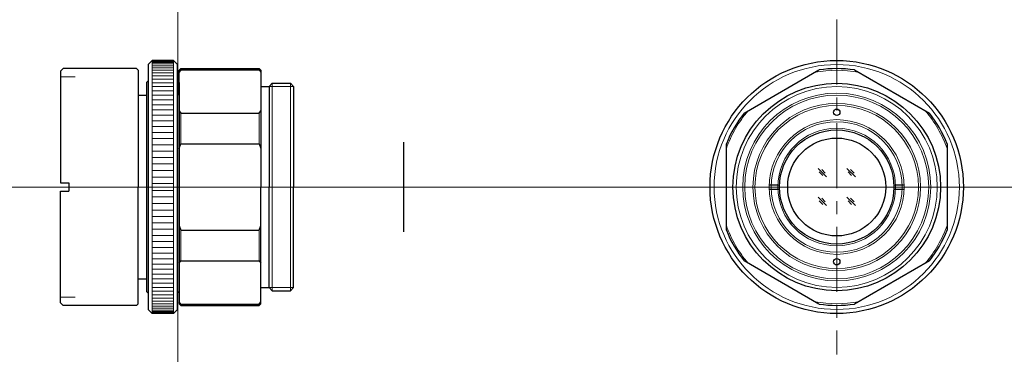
# Model space of a CAD drawing. Header units: millimetres. Extents: x -19 to 101, y 280 to 321.
import ezdxf

# ---------------------------------------------------------------- set-up
doc = ezdxf.new("R2010")
doc.units = ezdxf.units.MM
doc.header["$LTSCALE"] = 0.25
doc.linetypes.add('CENTER', pattern=[50.8, 31.75, -6.35, 6.35, -6.35])
doc.layers.add('00_補助線', color=252, linetype='Continuous', lineweight=0, plot=False)
for name, color, linetype, lineweight in [('01_中心線', 1, 'CENTER', 20), ('iris＆image_circle', 7, 'Continuous', 30), ('画層1', 7, 'Continuous', 30), ('ﾛｯｸﾘﾝｸﾞ', 7, 'Continuous', 30)]:
    doc.layers.add(name, color=color, linetype=linetype, lineweight=lineweight)

# ---------------------------------------------------------------- blocks, each defined once
blk = doc.blocks.new('A$C39F0769F')
at = {"layer": '画層1'}
for p, q in [((-3.8, 15), (-3.3, 15.5)), ((-3.8, 15), (-3.8, -15)), ((-0.7, 15.5), (-3.3, 15.5)), ((-0.7, 15.5), (-0.2, 15)), ((-0.2, -15), (-0.2, 15)), ((-4, 12.8), (-3.8, 13)), ((-4, 12.8), (-4, -12.8)), ((-3.8, 13), (-3.8, 13)), ((-0.2, 13), (-0.2, 13)), ((-0.2, 13), (0, 12.8)), ((0, 12.8), (0, -12.8)), ((-4, -12.8), (-3.8, -13)), ((-3.8, -13), (-3.8, -13)), ((-0.2, -13), (0, -12.8)), ((-0.2, -13), (-0.2, -13)), ((-3.8, -15), (-3.3, -15.5)), ((-0.7, -15.5), (-3.3, -15.5)), ((-0.2, -15), (-0.7, -15.5))]:
    blk.add_line(p, q, dxfattribs=at)
at = {"layer": '画層1', "lineweight": 9}
for p, q in [((-3.3, 15.5), (-3.3, -15.5)), ((-3.3, 15.45), (-0.7, 15.45)), ((-3.3, 15.37), (-0.7, 15.37)), ((-3.3, 15.24), (-0.7, 15.24)), ((-3.3, 15.07), (-0.7, 15.07)), ((-3.3, 14.86), (-0.7, 14.86)), ((-3.3, 14.61), (-0.7, 14.61)), ((-0.7, 15.5), (-0.7, -15.5)), ((-3.3, 14.32), (-0.7, 14.32)), ((-3.3, 13.99), (-0.7, 13.99)), ((-3.3, 13.62), (-0.7, 13.62)), ((-3.3, 13.22), (-0.7, 13.22)), ((-3.3, 12.77), (-0.7, 12.77)), ((-3.3, 12.3), (-0.7, 12.3)), ((-3.3, 11.79), (-0.7, 11.79)), ((-3.3, 11.24), (-0.7, 11.24)), ((-3.3, 10.67), (-0.7, 10.67)), ((-3.3, 10.07), (-0.7, 10.07)), ((-3.3, 9.44), (-0.7, 9.44)), ((-3.3, 8.78), (-0.7, 8.78)), ((-3.3, 8.1), (-0.7, 8.1)), ((-3.3, 7.4), (-0.7, 7.4)), ((-3.3, 6.67), (-0.7, 6.67)), ((-3.3, 5.93), (-0.7, 5.93)), ((-3.3, 5.17), (-0.7, 5.17)), ((-3.3, 4.4), (-0.7, 4.4)), ((-3.3, 3.62), (-0.7, 3.62)), ((-3.3, 2.82), (-0.7, 2.82)), ((-3.3, 2.02), (-0.7, 2.02)), ((-3.3, 1.22), (-0.7, 1.22)), ((-3.3, 0.41), (-0.7, 0.41)), ((-3.3, -0.41), (-0.7, -0.41)), ((-3.3, -1.22), (-0.7, -1.22)), ((-3.3, -2.02), (-0.7, -2.02)), ((-3.3, -2.82), (-0.7, -2.82)), ((-3.3, -3.62), (-0.7, -3.62)), ((-3.3, -4.4), (-0.7, -4.4)), ((-3.3, -5.17), (-0.7, -5.17)), ((-3.3, -5.93), (-0.7, -5.93)), ((-3.3, -6.67), (-0.7, -6.67)), ((-3.3, -7.4), (-0.7, -7.4)), ((-3.3, -8.1), (-0.7, -8.1)), ((-3.3, -8.78), (-0.7, -8.78)), ((-3.3, -9.44), (-0.7, -9.44)), ((-3.3, -10.07), (-0.7, -10.07)), ((-3.3, -10.67), (-0.7, -10.67)), ((-3.3, -11.24), (-0.7, -11.24)), ((-3.3, -11.79), (-0.7, -11.79)), ((-3.3, -12.3), (-0.7, -12.3)), ((-3.3, -12.77), (-0.7, -12.77)), ((-3.3, -13.22), (-0.7, -13.22)), ((-3.3, -13.62), (-0.7, -13.62)), ((-3.3, -13.99), (-0.7, -13.99)), ((-3.3, -14.32), (-0.7, -14.32)), ((-3.3, -14.61), (-0.7, -14.61)), ((-3.3, -14.86), (-0.7, -14.86)), ((-3.3, -15.07), (-0.7, -15.07)), ((-3.3, -15.24), (-0.7, -15.24)), ((-3.3, -15.37), (-0.7, -15.37)), ((-3.3, -15.45), (-0.7, -15.45))]:
    blk.add_line(p, q, dxfattribs=at)

msp = doc.modelspace()

# ---------------------------------------------------------------- linework, layer by layer
at = {"layer": '00_補助線'}
for p, q in [((-14.32, 313.5), (-12.52, 313.5)), ((-14.32, 286.5), (-12.52, 286.5))]:
    msp.add_line(p, q, dxfattribs=at)
for p, direction in [((0, 0), (0, 1)), ((0, 300), (-1, 0))]:
    msp.add_xline(p, direction, dxfattribs=at)
at = {"layer": '01_中心線'}
for p, q in [((80.61, 320.5), (80.61, 279.5)), ((-19.32, 300), (27.68, 300)), ((60.11, 300), (101.11, 300))]:
    msp.add_line(p, q, dxfattribs=at)
at = {"layer": 'iris＆image_circle'}
msp.add_line((27.68, 294.5), (27.68, 305.5), dxfattribs=at)
at = {"layer": '画層1'}
for p, q in [((-14.02, 314.5), (-14.32, 314.2)), ((-5.02, 314.5), (-14.02, 314.5)), ((-4.82, 314.3), (-5.02, 314.5)), ((0.18, 314.3), (0.38, 314.5)), ((0.38, 314.34), (0.18, 314.05)), ((0.38, 314.5), (9.98, 314.5)), ((0.38, 314.34), (9.98, 314.34)), ((9.98, 314.5), (10.18, 314.3)), ((9.98, 314.34), (10.18, 314.05)), ((69.28, 309.05), (78.44, 314.34)), ((82.78, 314.34), (91.94, 309.05)), ((-14.32, 314.2), (-14.32, 300.5)), ((-4.82, 314.3), (-4.82, 300)), ((0.18, 311.25), (0.18, 314.3)), ((10.18, 314.3), (10.18, 300)), ((10.18, 312.3), (11.18, 312.3)), ((11.18, 312.3), (11.57, 312.7)), ((11.18, 312.3), (11.18, 300)), ((11.57, 312.7), (13.78, 312.7)), ((14.17, 312.3), (13.78, 312.7)), ((14.17, 312.3), (14.17, 300)), ((-4.82, 311.25), (-3.82, 311.25)), ((0.18, 309.33), (0.38, 309.05)), ((0.38, 309.05), (9.98, 309.05)), ((9.98, 309.05), (10.18, 309.33)), ((0.18, 304.72), (0.38, 305.29)), ((0.38, 305.29), (9.98, 305.29)), ((9.98, 305.29), (10.18, 304.72)), ((67.11, 294.71), (67.11, 305.29)), ((94.11, 305.29), (94.11, 294.71)), ((-14.32, 300.5), (-13.32, 300.5)), ((-13.32, 300.5), (-13.32, 299.5)), ((-4.82, 285.7), (-4.82, 300)), ((10.18, 285.7), (10.18, 300)), ((11.18, 287.7), (11.18, 300)), ((14.17, 287.7), (14.17, 300)), ((72.36, 300.25), (73.61, 300.25)), ((87.6, 300.25), (88.85, 300.25)), ((-14.32, 285.8), (-14.32, 299.5)), ((-14.32, 299.5), (-13.32, 299.5)), ((72.36, 299.75), (73.61, 299.75)), ((87.6, 299.75), (88.85, 299.75)), ((0.18, 295.28), (0.38, 294.71)), ((9.98, 294.71), (10.18, 295.28)), ((0.38, 294.71), (9.98, 294.71)), ((0.18, 290.67), (0.38, 290.95)), ((0.38, 290.95), (9.98, 290.95)), ((9.98, 290.95), (10.18, 290.67)), ((78.44, 285.66), (69.28, 290.95)), ((91.94, 290.95), (82.78, 285.66)), ((-4.82, 288.75), (-3.82, 288.75)), ((0.18, 288.75), (0.18, 285.7)), ((10.18, 287.7), (11.18, 287.7)), ((11.18, 287.7), (11.57, 287.3)), ((11.57, 287.3), (13.78, 287.3)), ((14.17, 287.7), (13.78, 287.3)), ((-14.02, 285.5), (-14.32, 285.8)), ((-5.02, 285.5), (-14.02, 285.5)), ((-4.82, 285.7), (-5.02, 285.5)), ((0.38, 285.66), (0.18, 285.95)), ((0.18, 285.7), (0.38, 285.5)), ((0.38, 285.66), (9.98, 285.66)), ((0.38, 285.5), (9.98, 285.5)), ((9.98, 285.66), (10.18, 285.95)), ((9.98, 285.5), (10.18, 285.7))]:
    msp.add_line(p, q, dxfattribs=at)
at = {"layer": '画層1', "lineweight": 9}
for p, q in [((0.38, 314.5), (0.38, 314.34)), ((9.98, 314.5), (9.98, 314.34)), ((11.57, 312.7), (11.57, 300)), ((13.78, 312.7), (13.78, 300)), ((0.38, 309.05), (0.38, 305.29)), ((9.98, 309.05), (9.98, 305.29)), ((79.35, 301.26), (78.33, 302.28)), ((78.9, 301.41), (78.46, 301.86)), ((79.21, 301.71), (78.77, 302.16)), ((82.89, 301.26), (81.86, 302.28)), ((82.43, 301.41), (82, 301.86)), ((82.74, 301.71), (82.3, 302.16)), ((11.57, 287.3), (11.57, 300)), ((13.78, 287.3), (13.78, 300)), ((79.35, 297.72), (78.33, 298.74)), ((82.89, 297.72), (81.86, 298.74)), ((78.9, 297.87), (78.46, 298.32)), ((79.21, 298.18), (78.77, 298.63)), ((82.43, 297.87), (82, 298.32)), ((82.74, 298.18), (82.3, 298.63)), ((0.38, 290.95), (0.38, 294.71)), ((9.98, 290.95), (9.98, 294.71)), ((0.38, 285.5), (0.38, 285.66)), ((9.98, 285.5), (9.98, 285.66))]:
    msp.add_line(p, q, dxfattribs=at)
at = {"layer": '画層1', "lineweight": 20}
for p, q in [((11.18, 312.3), (14.17, 312.3)), ((11.18, 287.7), (14.17, 287.7))]:
    msp.add_line(p, q, dxfattribs=at)
at = {"layer": '画層1'}
for centre, radius in [((80.61, 300), 15.5), ((80.61, 300), 12.7), ((80.61, 309.15), 0.4), ((80.61, 300), 7), ((80.61, 300), 6), ((80.61, 290.85), 0.4)]:
    msp.add_circle(centre, radius, dxfattribs=at)
at = {"layer": '画層1', "lineweight": 9}
for radius in [15, 12.3, 11.5, 11.25, 10.25, 10, 8.25, 8, 7.2]:
    msp.add_circle((80.61, 300), radius, dxfattribs=at)
at = {"layer": '画層1'}
for start, end in [(81.4033, 98.5967), (141.4033, 158.5967), (21.4033, 38.5967), (201.4033, 218.5967), (321.4033, 338.5967), (261.4033, 278.5967)]:
    msp.add_arc((80.61, 300), 14.5, start, end, dxfattribs=at)
at = {"layer": '画層1', "lineweight": 9}
for start, end in [(79.2557, 100.7443), (139.2557, 160.7443), (19.2557, 40.7443), (199.2557, 220.7443), (319.2557, 340.7443), (259.2557, 280.7443)]:
    msp.add_arc((80.61, 300), 14.3, start, end, dxfattribs=at)

# ---------------------------------------------------------------- block references
at = {"layer": 'ﾛｯｸﾘﾝｸﾞ'}
msp.add_blockref('A$C39F0769F', (0.18, 300), dxfattribs=at)

doc.saveas('drawing.dxf')
